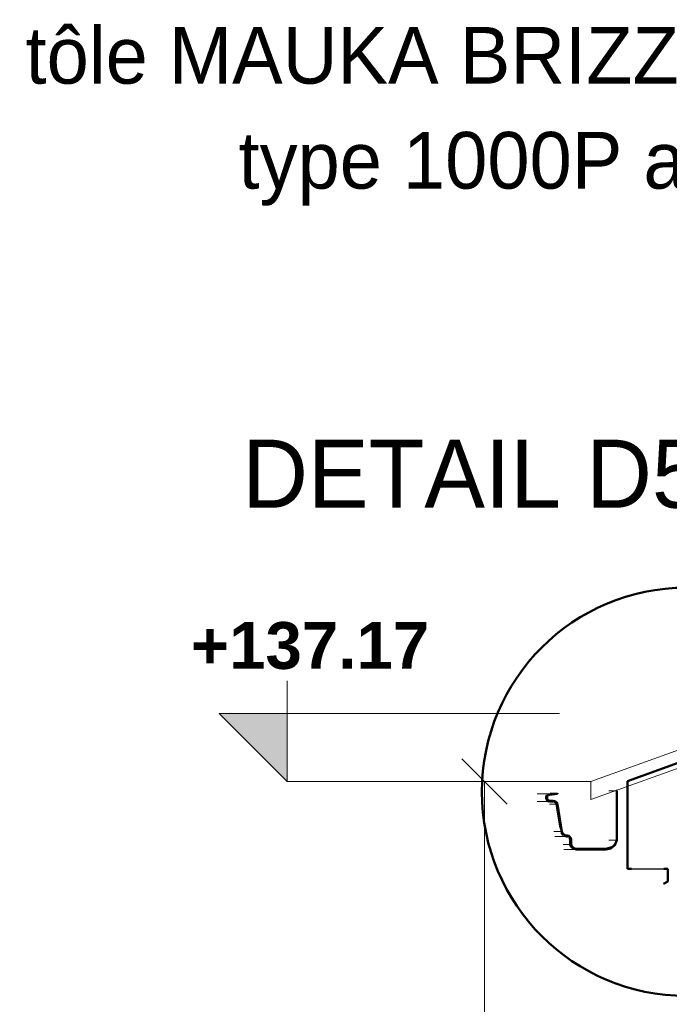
# Model space of a CAD drawing. Header units: metres. Extents: x -9.3 to 14.7, y 2.6 to 9.4.
# Tile 6 of 21: x -7.1 to -5.7, y 5.8 to 7.9. Entities that reach past the tile are written whole.
import ezdxf

# ---------------------------------------------------------------- set-up
doc = ezdxf.new("R2010")
doc.units = ezdxf.units.M
doc.linetypes.add('Tiret', pattern=[0.00635, 0.003175, -0.003175])
doc.linetypes.add('tiret perso', pattern=[0.0026, 0.0013, -0.0013])
for name, color, linetype, lineweight in [('A-ANNO-DIMS', 211, 'Continuous', 9), ('A-ANNO-DIMS-50', 211, 'Continuous', 9), ('A-DETL', 90, 'Continuous', 18), ('A-DETL-MEDM', 33, 'Continuous', 50), ('A-ROOF', 132, 'Continuous', 18), ('A-ROOF-PATT', 132, 'Continuous', 18), ('G-ANNO-DIMS', 111, 'Continuous', 9), ('G-ANNO-TEXT', 231, 'Continuous', 9), ('S-BEAM', 12, 'Continuous', 18), ('S-BEAM-HDLN', 1, 'Continuous', 18)]:
    doc.layers.add(name, color=color, linetype=linetype, lineweight=lineweight)
doc.styles.add('Arial_B', font='arialbd.ttf', dxfattribs={"height": 0.103175})
doc.styles.add('Bodoni MT', font='BOD_R.TTF', dxfattribs={"height": 0.125})
doc.styles.add('Bodoni MT_B_I', font='BOD_BI.TTF', dxfattribs={"height": 0.15})
doc.dimstyles.new('Cotation_cm___mm', dxfattribs={"dimscale": 0.3048, "dimtxt": 0.102026, "dimasz": 0.328084, "dimexe": 0.393701, "dimexo": 0.0625, "dimgap": 0.098425, "dimtad": 1, "dimlfac": 100, "dimrnd": 0.01, "dimdsep": 46, "dimtxsty": 'Arial_B', "dimblk1": 'OBLIQUE', "dimblk2": 'OBLIQUE', "dimsah": 1, "dimcen": 0.09, "dimazin": 0, "dimtfac": 1, "dimtdec": 4, "dimtix": 1, "dimtmove": 0, "dimatfit": 3, "dimfxl": 0.393701, "dimfxlon": 1, "dimtvp": 1, "dimtfill": 1, "dimtolj": 1, "dimtzin": 0, "dimarcsym": 2})

# ---------------------------------------------------------------- blocks, each defined once
blk = doc.blocks.new('Cotes d_élévation - Marqueur de niveau - Intérieur rempli-546535-CCA_')
at = {"layer": 'G-ANNO-DIMS'}
blk.add_hatch(color=256, dxfattribs=at).paths.add_polyline_path([(-6.533, 6.42), (-6.533, 6.27), (-6.683, 6.42)])
for p, q in [((-6.533, 6.27), (-6.533, 6.57)), ((-6.683, 6.42), (-5.933, 6.42)), ((-6.533, 6.27), (-6.683, 6.42))]:
    blk.add_line(p, q, dxfattribs=at)
blk = doc.blocks.new('DIMBLOCK3-CCA_')
at = {"layer": 'A-ANNO-DIMS-50', "lineweight": 35}
for p, q in [((-6.0982, 6.27), (-6.1482, 6.32)), ((-6.0982, 6.27), (-6.0482, 6.22)), ((-6.0982, 3.4), (-6.1482, 3.45)), ((-6.0982, 3.4), (-6.0482, 3.35))]:
    blk.add_line(p, q, dxfattribs=at)
at = {"layer": 'A-ANNO-DIMS-50'}
for p, q in [((-6.0982, 6.27), (-6.2182, 6.27)), ((-6.0982, 6.27), (-6.0982, 3.4)), ((-6.0982, 6.27), (-5.9782, 6.27)), ((-6.0982, 3.4), (-6.2182, 3.4)), ((-6.0982, 3.4), (-5.9782, 3.4))]:
    blk.add_line(p, q, dxfattribs=at)
at = {"layer": 'A-ANNO-DIMS-50', "color": 0, "insert": (-6.2605, 4.7184), "char_height": 0.10317, "width": 0.279843, "attachment_point": 1, "rotation": 90, "line_spacing_factor": 0.941778, "style": 'Arial_B', "bg_fill": 3, "box_fill_scale": 1.25, "bg_fill_color": 256, "bg_fill_true_color": 13158600, "bg_fill_transparency": 0}
blk.add_mtext('287', dxfattribs=at)
blk = doc.blocks.new('_Oblique')
at = {"color": 0, "linetype": 'ByBlock', "lineweight": -2}
blk.add_line((-0.5, -0.5), (0.5, 0.5), dxfattribs=at)

msp = doc.modelspace()

# ---------------------------------------------------------------- hatches: boundary and pattern name
at = {"layer": 'A-ROOF-PATT'}
msp.add_hatch(color=256, dxfattribs=at).paths.add_polyline_path([(-5.86386, 6.27002), (-1.27303, 7.92207), (-1.27303, 7.93235), (-3.08232, 7.27639), (-5.83223, 6.28146)])

# ---------------------------------------------------------------- linework, layer by layer
at = {"layer": 'A-DETL', "linetype": 'tiret perso', "lineweight": 25}
msp.add_line((-5.7744, 6.07753), (-5.7034, 6.07753), dxfattribs=at)
at = {"layer": 'A-DETL-MEDM'}
for p, q in [((-5.5856, 6.34216), (-5.7834, 6.27085)), ((-5.7834, 6.27085), (-5.7834, 6.07753)), ((-5.7834, 6.07753), (-5.7744, 6.07753)), ((-5.7034, 6.07753), (-5.6944, 6.07753)), ((-5.6944, 6.07753), (-5.6944, 6.04953)), ((-5.6944, 6.04953), (-5.70393, 6.04403))]:
    msp.add_line(p, q, dxfattribs=at)
msp.add_circle((-5.65413, 6.24723), 0.45, dxfattribs=at)
at = {"layer": 'A-ROOF'}
msp.add_line((-5.86391, 6.27), (-5.86391, 6.23), dxfattribs=at)
at = {"layer": 'A-ROOF', "flags": 128}
for points in [[(-5.86391, 6.23), (-5.35381, 6.41357), (-4.84372, 6.59713), (-4.33362, 6.78069), (-3.82352, 6.96426), (-3.31342, 7.14782), (-2.80333, 7.33138), (-2.29323, 7.51495), (-1.78313, 7.69851), (-1.27303, 7.88207)], [(-3.82352, 7.00426), (-4.33362, 6.82069), (-4.84372, 6.63713), (-5.35381, 6.45357), (-5.86391, 6.27)]]:
    msp.add_lwpolyline(points, dxfattribs=at)
at = {"layer": 'G-ANNO-DIMS'}
for p, q in [((-6.43523, 6.27), (-6.53298, 6.27)), ((-5.86391, 6.27), (-6.43523, 6.27))]:
    msp.add_line(p, q, dxfattribs=at)
at = {"layer": 'S-BEAM'}
for p, q in [((-5.95522, 6.24258), (-5.98259, 6.24258)), ((-5.93782, 6.24443), (-5.95335, 6.24443)), ((-5.98195, 6.22552), (-5.95458, 6.22552)), ((-5.93935, 6.21962), (-5.95488, 6.21962)), ((-5.94352, 6.14862), (-5.91615, 6.14862)), ((-5.90948, 6.1311), (-5.92501, 6.1311)), ((-5.92336, 6.11962), (-5.89599, 6.11962))]:
    msp.add_line(p, q, dxfattribs=at)
at = {"layer": 'S-BEAM', "lineweight": 50}
for p, q in [((-5.96194, 6.23809), (-5.96249, 6.23531)), ((-5.96249, 6.23531), (-5.96249, 6.23344)), ((-5.96249, 6.23344), (-5.96189, 6.23041)), ((-5.96101, 6.2397), (-5.96194, 6.23809)), ((-5.96048, 6.23343), (-5.96048, 6.2353)), ((-5.95518, 6.2406), (-5.93782, 6.24242)), ((-5.93782, 6.24242), (-5.93782, 6.24443)), ((-5.80648, 6.24962), (-5.80848, 6.24962)), ((-5.80648, 6.14019), (-5.80648, 6.24962)), ((-5.96189, 6.23041), (-5.96018, 6.22784)), ((-5.96018, 6.22784), (-5.95761, 6.22612)), ((-5.95761, 6.22612), (-5.95573, 6.22561)), ((-5.95458, 6.22552), (-5.94699, 6.22552)), ((-5.94699, 6.22753), (-5.95457, 6.22753)), ((-5.93935, 6.21962), (-5.93106, 6.1667)), ((-5.92795, 6.15972), (-5.93738, 6.22002)), ((-5.929, 6.15681), (-5.9271, 6.15379)), ((-5.9271, 6.15379), (-5.92485, 6.15162)), ((-5.91874, 6.14888), (-5.91615, 6.14862)), ((-5.91615, 6.14862), (-5.91521, 6.14855)), ((-5.90948, 6.14195), (-5.90948, 6.1311)), ((-5.90948, 6.1311), (-5.90817, 6.12712)), ((-5.90817, 6.12712), (-5.90702, 6.12523)), ((-5.90748, 6.13127), (-5.90748, 6.14195)), ((-5.90483, 6.12289), (-5.90217, 6.1211)), ((-5.89762, 6.11974), (-5.89599, 6.11962)), ((-5.83099, 6.12162), (-5.89599, 6.12162)), ((-5.89599, 6.11962), (-5.83099, 6.11962))]:
    msp.add_line(p, q, dxfattribs=at)
at = {"layer": 'S-BEAM', "lineweight": 50, "flags": 128}
for points in [[(-5.96048, 6.2353), (-5.96007, 6.23733), (-5.95893, 6.23905), (-5.95721, 6.2402), (-5.95518, 6.2406)], [(-5.95457, 6.22753), (-5.95683, 6.22798), (-5.95875, 6.22926), (-5.96003, 6.23117), (-5.96048, 6.23343)], [(-5.93738, 6.22002), (-5.93933, 6.2239), (-5.94275, 6.22657), (-5.94699, 6.22753)], [(-5.94586, 6.22543), (-5.94363, 6.22478), (-5.94092, 6.22267), (-5.93935, 6.21962)], [(-5.91615, 6.15062), (-5.92132, 6.15177), (-5.92552, 6.15501), (-5.92795, 6.15972)], [(-5.90748, 6.14195), (-5.90814, 6.14527), (-5.91002, 6.14808), (-5.91283, 6.14996), (-5.91615, 6.15062)], [(-5.91143, 6.14667), (-5.90998, 6.14451), (-5.90948, 6.14195)], [(-5.89599, 6.12162), (-5.90122, 6.12286), (-5.90535, 6.12632), (-5.90748, 6.13127)], [(-5.83099, 6.11962), (-5.81982, 6.12227), (-5.81102, 6.12965), (-5.80648, 6.14019)], [(-5.81877, 6.12517), (-5.82077, 6.12403), (-5.83099, 6.12162)]]:
    msp.add_lwpolyline(points, dxfattribs=at)
at = {"layer": 'S-BEAM-HDLN', "linetype": 'Tiret'}
for p, q in [((-5.95522, 6.24258), (-5.958, 6.24203)), ((-5.93782, 6.24443), (-5.95522, 6.24258)), ((-5.80953, 6.24962), (-5.82401, 6.24962)), ((-5.80848, 6.24962), (-5.80923, 6.24962)), ((-5.80848, 6.24962), (-5.80848, 6.14036)), ((-5.95568, 6.22561), (-5.95458, 6.22552)), ((-5.94699, 6.22552), (-5.94591, 6.22544)), ((-5.93106, 6.16665), (-5.92991, 6.15932)), ((-5.92991, 6.15932), (-5.94544, 6.15932)), ((-5.92991, 6.15932), (-5.92902, 6.15685)), ((-5.92481, 6.15159), (-5.9222, 6.14998)), ((-5.9222, 6.14998), (-5.91879, 6.14889)), ((-5.90702, 6.12523), (-5.90487, 6.12293)), ((-5.80848, 6.14036), (-5.82401, 6.14036)), ((-5.90217, 6.1211), (-5.89767, 6.11975))]:
    msp.add_line(p, q, dxfattribs=at)
at = {"layer": 'S-BEAM-HDLN', "linetype": 'Tiret', "flags": 128}
for points in [[(-5.958, 6.24203), (-5.96036, 6.24045), (-5.96098, 6.23974)], [(-5.91516, 6.14855), (-5.91359, 6.14812), (-5.91143, 6.14667)], [(-5.80848, 6.14036), (-5.8127, 6.13075), (-5.81873, 6.12519)]]:
    msp.add_lwpolyline(points, dxfattribs=at)

# ---------------------------------------------------------------- block references
at = {"layer": 'G-ANNO-DIMS'}
msp.add_blockref('Cotes d_élévation - Marqueur de niveau - Intérieur rempli-546535-CCA_', (0, 0), dxfattribs=at)

# ---------------------------------------------------------------- next in the draw order: texts
at = {"layer": 'G-ANNO-DIMS', "insert": (-6.74531, 6.62154), "char_height": 0.103175, "width": 0.6096816, "attachment_point": 1, "line_spacing_factor": 0.941778, "style": 'Arial_B', "bg_fill": 3, "box_fill_scale": 1.25, "bg_fill_color": 256, "bg_fill_true_color": 13158600, "bg_fill_transparency": 0}
msp.add_mtext('+137.17', dxfattribs=at)
at = {"layer": 'G-ANNO-TEXT', "color": 7, "lineweight": 25, "char_height": 0.125, "attachment_point": 1, "style": 'Bodoni MT', "bg_fill": 3, "box_fill_scale": 1.25, "bg_fill_color": 256, "bg_fill_true_color": 13158600, "bg_fill_transparency": 0}
for s, insert, width in [('Couverture tôle MAUKA BRIZZ', (-7.98306, 7.93366), 3.2748934), ('type 1000P acier', (-6.6403, 7.70215), 1.6474678)]:
    msp.add_mtext(s, dxfattribs=dict(at, insert=insert, width=width))
at = {"layer": 'G-ANNO-TEXT', "color": 1, "insert": (-6.63221, 7.02362), "char_height": 0.15, "width": 1.5232063, "attachment_point": 1, "style": 'Bodoni MT_B_I', "bg_fill": 3, "box_fill_scale": 1.25, "bg_fill_color": 256, "bg_fill_true_color": 13158600, "bg_fill_transparency": 0}
msp.add_mtext('DETAIL D5', dxfattribs=at)

# ---------------------------------------------------------------- next in the draw order: dimensions: what is measured, and where the dimension line sits
at = {"layer": 'A-ANNO-DIMS'}
dim = msp.add_linear_dim(base=(-6.09816, 3.4), p1=(-5.97816, 6.27), p2=(-5.97816, 3.4), angle=90, dimstyle='Cotation_cm___mm', override={"dimpost": '<>', "dimfxl": 2.87}, dxfattribs=at)
dim.commit()
dim.dimension.update_dxf_attribs({"geometry": 'DIMBLOCK3-CCA_', "text_midpoint": (-6.18087, 4.835)})

doc.saveas('drawing.dxf')
